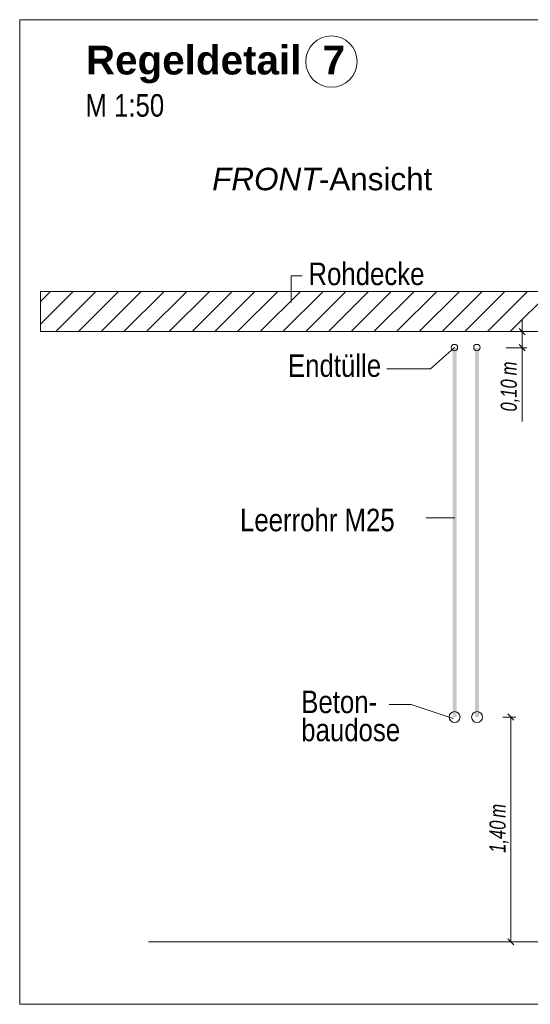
# Model space of a CAD drawing. Extents: x -620 to 300, y 62 to 1107.
# Tile 131 of 256: x 138 to 169, y 616 to 677. Entities that reach past the tile are written whole.
import ezdxf
from ezdxf.lldxf.tags import DXFTag

# ---------------------------------------------------------------- set-up
doc = ezdxf.new("R2010")
doc.units = 0
doc.layers.get('0').update_dxf_attribs({"lineweight": 35})
for name, color, linetype, lineweight, true_color in [('E_Aussparung Bemaßung-A06G9G0W8I', 5, 'Continuous', 9, 0x0000ff), ('E_Betonbaudose', 1, 'Continuous', 13, 0xff0000), ('E_Detail_Beschriftung', 7, 'Continuous', 13, 0x009900), ('E_Detail_Wandschraffur', 7, 'Continuous', 5, 0xc0c0c0), ('E_Leerrohr Beschriftung', 1, 'Continuous', 9, 0xff0000)]:
    doc.layers.add(name, color=color, linetype=linetype, lineweight=lineweight, true_color=true_color)
doc.layers.add('E_Detail_Linie_Text_Bem', color=7, linetype='Continuous', lineweight=13)
doc.styles.get("Standard").update_dxf_attribs({"font": 'ARIALN.TTF'})
tags = doc.linetypes.add('fein_strichliert', pattern=[4, 1, -2, 1]).pattern_tags.tags
tags[8:9] = [DXFTag(74, 4), DXFTag(75, 0), DXFTag(340, '0'), DXFTag(46, 0.0), DXFTag(50, 0.0), DXFTag(44, 0.0), DXFTag(45, 0.0)]
tags[6:7] = [DXFTag(74, 4), DXFTag(75, 0), DXFTag(340, '0'), DXFTag(46, 0.0), DXFTag(50, 0.0), DXFTag(44, 0.0), DXFTag(45, 0.0)]
tags[4:5] = [DXFTag(74, 4), DXFTag(75, 0), DXFTag(340, '0'), DXFTag(46, 0.0), DXFTag(50, 0.0), DXFTag(44, 0.0), DXFTag(45, 0.0)]
tags = doc.linetypes.add('fein_strichliert-A06G9G0V8I', pattern=[4, 1, -2, 1]).pattern_tags.tags
tags[8:9] = [DXFTag(74, 4), DXFTag(75, 0), DXFTag(340, '0'), DXFTag(46, 0.0), DXFTag(50, 0.0), DXFTag(44, 0.0), DXFTag(45, 0.0)]
tags[6:7] = [DXFTag(74, 4), DXFTag(75, 0), DXFTag(340, '0'), DXFTag(46, 0.0), DXFTag(50, 0.0), DXFTag(44, 0.0), DXFTag(45, 0.0)]
tags[4:5] = [DXFTag(74, 4), DXFTag(75, 0), DXFTag(340, '0'), DXFTag(46, 0.0), DXFTag(50, 0.0), DXFTag(44, 0.0), DXFTag(45, 0.0)]

# ---------------------------------------------------------------- blocks, each defined once
blk = doc.blocks.new('Referenz-A06G9G0Z8I')
at = {"layer": 'E_Aussparung Bemaßung-A06G9G0W8I', "linetype": 'Continuous', "ltscale": 0.13}
for p, q in [((168.992, 658.598), (168.992, 652.244)), ((168.801, 658.025), (169.183, 657.644)), ((169.292, 657.834), (167.992, 657.834)), ((169.292, 656.835), (167.992, 656.835)), ((168.801, 657.026), (169.183, 656.644)), ((168.483, 633.644), (168.101, 634.025)), ((168.592, 633.834), (167.792, 633.834)), ((168.292, 633.834), (168.292, 619.834)), ((168.483, 619.644), (168.101, 620.025)), ((168.592, 619.834), (167.792, 619.834))]:
    blk.add_line(p, q, dxfattribs=at)
at = {"layer": 'E_Betonbaudose', "linetype": 'Continuous', "ltscale": 0.13}
for centre, radius in [((164.778, 656.844), 0.2), ((166.178, 656.844), 0.2), ((164.787, 633.834), 0.34), ((166.187, 633.834), 0.34)]:
    blk.add_circle(centre, radius, dxfattribs=at)
at = {"layer": 'E_Detail_Linie_Text_Bem', "linetype": 'fein_strichliert-A06G9G0V8I', "ltscale": 0.65}
for p, q in [((200.496, 677.262), (137.726, 677.262)), ((137.726, 677.262), (137.726, 615.945)), ((137.726, 615.945), (197.469, 615.945))]:
    blk.add_line(p, q, dxfattribs=at)
at = {"layer": 'E_Detail_Linie_Text_Bem', "color": 0, "linetype": 'Continuous', "ltscale": 0.13}
for p, q in [((154.617, 659.655), (154.617, 661.303)), ((154.617, 661.303), (155.304, 661.303)), ((163.29, 655.526), (164.778, 656.844)), ((163.29, 655.526), (160.569, 655.526)), ((163.022, 646.248), (164.807, 646.248)), ((162.086, 634.615), (160.716, 634.615)), ((162.086, 634.615), (164.697, 633.742))]:
    blk.add_line(p, q, dxfattribs=at)
at = {"layer": 'E_Detail_Linie_Text_Bem', "linetype": 'Continuous', "ltscale": 0.13}
for p, q in [((190.343, 660.334), (139.016, 660.334)), ((139.016, 660.334), (139.016, 657.834)), ((139.016, 657.834), (149.408, 657.834)), ((139.016, 657.834), (187.843, 657.834)), ((149.408, 657.834), (190.343, 657.834)), ((145.742, 619.834), (182.755, 619.834))]:
    blk.add_line(p, q, dxfattribs=at)
for points in [[(164.912, 656.835), (164.912, 633.834), (164.662, 656.834), (164.662, 633.834)], [(166.312, 656.835), (166.312, 633.834), (166.062, 656.834), (166.062, 633.834)]]:
    blk.add_solid(points, dxfattribs=at)
at = {"layer": 'E_Detail_Wandschraffur', "linetype": 'fein_strichliert', "ltscale": 0.13}
for p, q in [((139.016, 658.299), (141.051, 660.334)), ((141.38, 657.834), (143.88, 660.334)), ((144.208, 657.834), (146.708, 660.334)), ((147.036, 657.834), (149.536, 660.334)), ((149.865, 657.834), (152.365, 660.334)), ((152.693, 657.834), (155.193, 660.334)), ((155.522, 657.834), (158.022, 660.334)), ((158.35, 657.834), (160.85, 660.334)), ((161.179, 657.834), (163.679, 660.334)), ((164.007, 657.834), (166.507, 660.334)), ((166.835, 657.834), (169.335, 660.334))]:
    blk.add_line(p, q, dxfattribs=at)
at = {"layer": 'E_Detail_Wandschraffur', "linetype": 'ByBlock', "ltscale": 0.13}
for p, q in [((139.016, 659.713), (139.637, 660.334)), ((139.965, 657.834), (142.465, 660.334)), ((142.794, 657.834), (145.294, 660.334)), ((145.622, 657.834), (148.122, 660.334)), ((148.451, 657.834), (150.951, 660.334)), ((151.279, 657.834), (153.779, 660.334)), ((154.108, 657.834), (156.608, 660.334)), ((156.936, 657.834), (159.436, 660.334)), ((159.764, 657.834), (162.264, 660.334)), ((162.593, 657.834), (165.093, 660.334)), ((165.421, 657.834), (167.921, 660.334)), ((168.25, 657.834), (170.75, 660.334))]:
    blk.add_line(p, q, dxfattribs=at)
at = {"layer": 'E_Leerrohr Beschriftung', "linetype": 'Continuous', "ltscale": 0.13}
blk.add_circle((157.125, 674.654), 1.6, dxfattribs=at)
at = {"layer": 'E_Aussparung Bemaßung-A06G9G0W8I', "linetype": 'Continuous', "ltscale": 0.13, "char_height": 1, "attachment_point": 1, "rotation": 90}
for s, insert in [('{\\W0.9;\\fArial Narrow|b0|i1;m}', (167.659, 655.112)), ('{\\W0.9;\\fArial Narrow|b0|i1;0,10 }', (167.659, 652.859)), ('{\\W0.9;\\fArial Narrow|b0|i1;m}', (166.959, 627.564)), ('{\\W0.9;\\fArial Narrow|b0|i1;1,40 }', (166.959, 625.38))]:
    blk.add_mtext(s, dxfattribs=dict(at, insert=insert))
at = {"layer": 'E_Detail_Beschriftung', "color": 1, "linetype": 'Continuous', "lineweight": 35, "ltscale": 0.35, "true_color": 0xff0000, "char_height": 1.8, "attachment_point": 1}
for s, insert in [('{\\fArial|b1|i0;Regeldetail}', (141.844, 675.65)), ('{\\fArial|b1|i0;7}', (156.572, 675.65))]:
    blk.add_mtext(s, dxfattribs=dict(at, insert=insert))
at = {"layer": 'E_Detail_Beschriftung', "linetype": 'Continuous', "ltscale": 0.13, "char_height": 1.4, "attachment_point": 1}
for s, insert in [('{\\fArial Narrow;M 1:50}', (141.814, 672.625)), ('{\\fArial Narrow;Rohdecke}', (155.694, 662.132)), ('{\\fArial Narrow;Endtülle}', (154.421, 656.42)), ('{\\fArial Narrow;Leerrohr M25}', (151.436, 646.804)), ('{\\fArial Narrow;Beton-}', (155.246, 635.48)), ('{\\fArial Narrow;baudose}', (155.246, 633.73))]:
    blk.add_mtext(s, dxfattribs=dict(at, insert=insert))
at = {"layer": 'E_Detail_Beschriftung', "linetype": 'Continuous', "lineweight": -2, "ltscale": 0.25, "char_height": 1.4, "attachment_point": 1}
for s, insert in [('{\\fArial|b0|i1;FRONT}', (149.704, 668.04)), ('{\\fArial;-Ansicht}', (156.34, 668.04))]:
    blk.add_mtext(s, dxfattribs=dict(at, insert=insert))

msp = doc.modelspace()

# ---------------------------------------------------------------- block references
at = {"color": 8, "lineweight": 25, "ltscale": 0.25, "true_color": 0x808080}
msp.add_blockref('Referenz-A06G9G0Z8I', (0, 0), dxfattribs=at)

doc.saveas('drawing.dxf')
